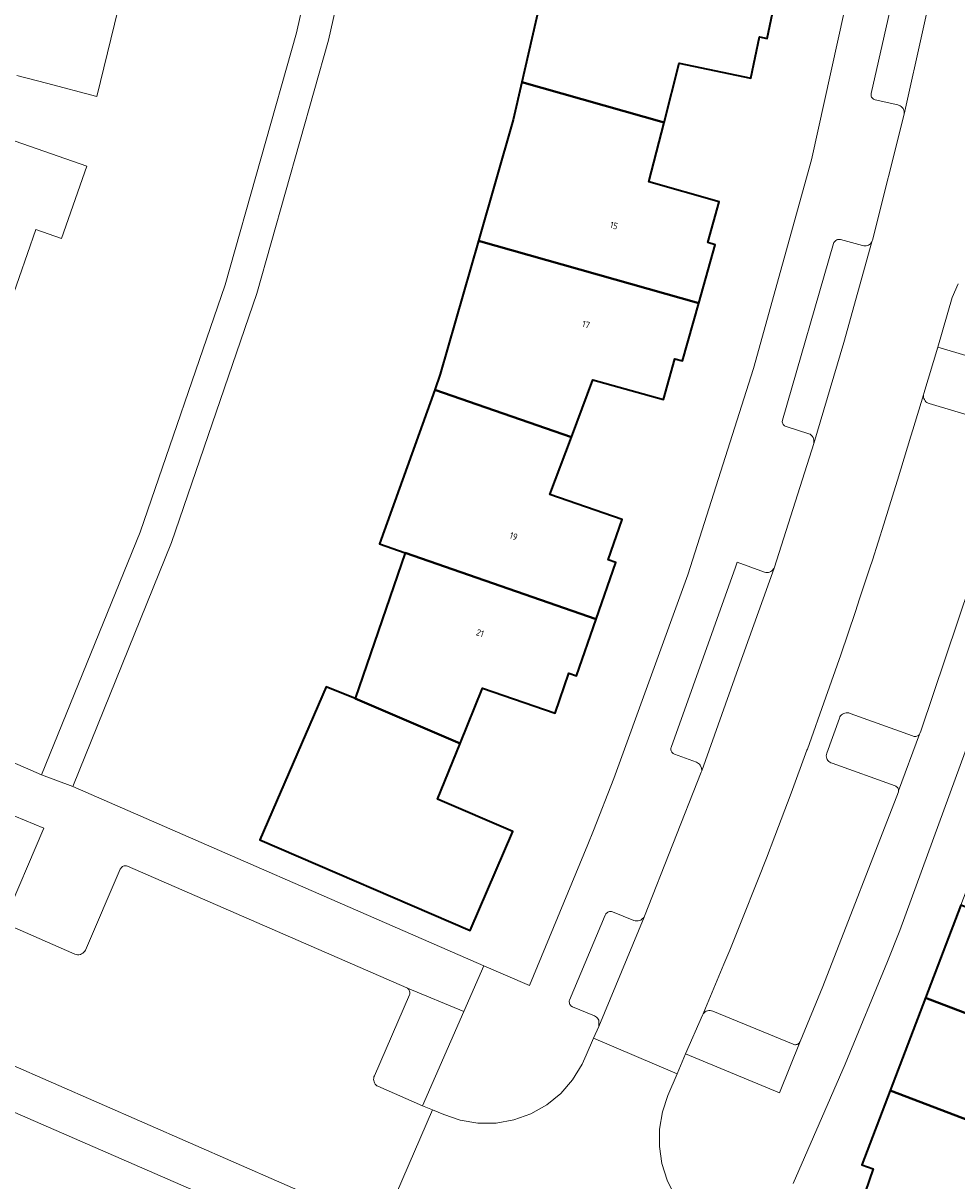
# Model space of a CAD drawing. Header units: metres. Extents: x 110065 to 112666, y 425872 to 427362.
# Tile 9 of 104: x 110336 to 110387, y 426744 to 426807. Entities that reach past the tile are written whole.
import ezdxf

# ---------------------------------------------------------------- set-up
doc = ezdxf.new("R2010")
doc.units = ezdxf.units.M
for name, color, linetype, lineweight in [('B-WE-GR-BEPLANTING_CULTUUR_VASTE PLANTENVAK-GV', 90, 'Continuous', 18), ('B-WE-OG-BEBOUWING-GV', 7, 'Continuous', 35), ('B-WE-OG-BEBOUWING-T18', 10, 'Continuous', 18), ('B-WE-OG-TERREIN_ERF-GV', 7, 'Continuous', 18), ('B-WE-VH-VERHARDING_BETONSTRAATSTEEN-GV', 252, 'Continuous', 18), ('B-WE-VH-VERHARDING_OPEN-GV', 252, 'Continuous', 18), ('B-WE-VH-VERHARDING_TEGEL-GV', 252, 'Continuous', 18)]:
    doc.layers.add(name, color=color, linetype=linetype, lineweight=lineweight)
doc.styles.add('NLCS-ISO-M200-T18', font='NLCS-ISO.ttf')

msp = doc.modelspace()

# ---------------------------------------------------------------- linework, layer by layer
at = {"layer": 'B-WE-GR-BEPLANTING_CULTUUR_VASTE PLANTENVAK-GV', "flags": 128}
for points in [[(110391.765, 426787.578), (110386.423, 426789.164), (110385.666, 426786.631), (110385.648, 426786.564), (110385.644, 426786.494), (110385.65, 426786.425), (110385.668, 426786.358), (110385.696, 426786.294), (110385.734, 426786.235), (110385.781, 426786.184), (110385.836, 426786.14), (110385.897, 426786.106), (110385.962, 426786.082), (110390.528, 426784.718), (110390.572, 426784.703), (110390.613, 426784.682), (110390.65, 426784.654), (110390.682, 426784.621), (110390.708, 426784.582), (110390.727, 426784.541), (110390.74, 426784.496), (110390.745, 426784.45), (110391.765, 426787.578), (110391.765, 426787.578)], [(110381.636, 426769.163), (110381.568, 426769.184), (110381.498, 426769.194), (110381.427, 426769.193), (110381.357, 426769.181), (110381.29, 426769.158), (110381.227, 426769.125), (110381.171, 426769.082), (110381.122, 426769.03), (110381.082, 426768.972), (110381.051, 426768.908), (110380.368, 426766.988), (110380.339, 426766.835), (110380.345, 426766.767), (110380.362, 426766.701), (110380.391, 426766.639), (110380.429, 426766.583), (110380.476, 426766.534), (110380.53, 426766.493), (110380.591, 426766.462), (110380.656, 426766.442), (110384.103, 426765.199), (110384.143, 426765.181), (110384.18, 426765.157), (110384.213, 426765.127), (110384.24, 426765.093), (110384.262, 426765.054), (110384.278, 426765.013), (110384.287, 426764.97), (110384.289, 426764.926), (110385.432, 426768.027), (110385.403, 426767.988), (110385.368, 426767.955), (110385.327, 426767.929), (110385.283, 426767.91), (110385.236, 426767.899), (110385.188, 426767.896), (110385.14, 426767.901), (110385.093, 426767.915), (110385.05, 426767.937), (110381.636, 426769.163), (110381.636, 426769.163)], [(110360.543, 426752.887), (110357.463, 426754.146), (110357.501, 426754.112), (110357.533, 426754.073), (110357.559, 426754.03), (110357.577, 426753.982), (110357.588, 426753.933), (110357.591, 426753.882), (110357.586, 426753.832), (110357.573, 426753.783), (110355.654, 426749.369), (110355.629, 426749.306), (110355.613, 426749.24), (110355.608, 426749.173), (110355.614, 426749.106), (110355.63, 426749.04), (110355.656, 426748.977), (110355.691, 426748.92), (110355.735, 426748.868), (110355.786, 426748.824), (110355.842, 426748.795), (110358.284, 426747.73), (110360.543, 426752.887), (110360.543, 426752.887)], [(110374.146, 426752.901), (110374.075, 426752.925), (110374.001, 426752.937), (110373.926, 426752.936), (110373.852, 426752.922), (110373.782, 426752.895), (110373.717, 426752.856), (110373.66, 426752.807), (110373.613, 426752.749), (110373.581, 426752.682), (110372.655, 426750.564), (110377.787, 426748.445), (110378.911, 426751.24), (110378.857, 426751.16), (110378.82, 426751.127), (110378.783, 426751.103), (110378.743, 426751.085), (110378.7, 426751.073), (110378.656, 426751.068), (110378.612, 426751.069), (110378.569, 426751.077), (110378.527, 426751.091), (110374.146, 426752.901), (110374.146, 426752.901)]]:
    msp.add_lwpolyline(points, close=True, dxfattribs=at)
at = {"layer": 'B-WE-OG-BEBOUWING-GV', "flags": 128}
for points in [[(110367.259, 426811.546), (110365.603, 426811.921), (110363.711, 426803.629), (110371.473, 426801.439), (110372.301, 426804.668), (110376.215, 426803.845), (110376.693, 426806.116), (110377.114, 426806.027), (110377.789, 426809.237), (110367.259, 426811.546), (110367.259, 426811.546)], [(110371.473, 426801.439), (110363.711, 426803.629), (110363.241, 426801.572), (110361.343, 426794.962), (110373.374, 426791.567), (110374.274, 426794.757), (110373.86, 426794.873), (110374.49, 426797.106), (110370.641, 426798.193), (110371.473, 426801.439), (110371.473, 426801.439)], [(110373.374, 426791.567), (110361.343, 426794.962), (110359.253, 426787.684), (110358.949, 426786.836), (110366.411, 426784.249), (110367.59, 426787.381), (110371.439, 426786.295), (110372.069, 426788.527), (110372.483, 426788.411), (110373.374, 426791.567), (110373.374, 426791.567)], [(110366.411, 426784.249), (110358.949, 426786.836), (110355.928, 426778.417), (110357.327, 426777.929), (110367.768, 426774.31), (110368.841, 426777.406), (110368.426, 426777.551), (110369.185, 426779.743), (110365.231, 426781.113), (110366.411, 426784.249), (110366.411, 426784.249)], [(110367.768, 426774.31), (110357.327, 426777.929), (110354.6, 426769.976), (110360.328, 426767.515), (110361.563, 426770.54), (110365.52, 426769.168), (110366.278, 426771.356), (110366.694, 426771.211), (110367.768, 426774.31), (110367.768, 426774.31)], [(110354.6, 426769.976), (110353.016, 426770.619), (110349.392, 426762.252), (110360.891, 426757.301), (110363.209, 426762.719), (110359.09, 426764.481), (110360.328, 426767.515), (110354.6, 426769.976), (110354.6, 426769.976)], [(110398.344, 426754.628), (110387.696, 426758.691), (110385.765, 426753.629), (110396.497, 426749.534), (110398.344, 426754.628), (110398.344, 426754.628)], [(110396.497, 426749.534), (110385.765, 426753.629), (110383.833, 426748.567), (110395.585, 426744.083), (110395.749, 426744.536), (110394.809, 426744.878), (110396.497, 426749.534), (110396.497, 426749.534)], [(110395.585, 426744.083), (110383.833, 426748.567), (110382.284, 426744.507), (110382.907, 426744.288), (110382.462, 426743.023), (110387.873, 426741.123), (110387.376, 426739.707), (110393.247, 426737.645), (110395.585, 426744.083), (110395.585, 426744.083)]]:
    msp.add_lwpolyline(points, close=True, dxfattribs=at)
at = {"layer": 'B-WE-OG-TERREIN_ERF-GV', "flags": 128}
for points in [[(110325.72, 426816.756), (110322.919, 426805.62), (110319.433, 426794.68), (110315.274, 426783.977), (110312.312, 426776.777), (110337.469, 426765.801), (110342.85, 426779.049), (110347.496, 426792.571), (110351.395, 426806.328), (110354.534, 426820.278)], [(110356.309, 426819.958), (110353.152, 426805.931), (110349.236, 426792.096), (110344.573, 426778.495), (110339.176, 426765.169), (110361.634, 426755.377), (110364.119, 426754.294), (110367.313, 426761.992), (110367.619, 426762.757), (110368.728, 426765.601), (110372.767, 426776.721), (110376.368, 426787.99), (110379.526, 426799.392), (110383.489, 426817.285)], [(110377.789, 426809.237), (110377.114, 426806.027), (110376.693, 426806.116), (110376.215, 426803.845), (110372.301, 426804.668), (110371.473, 426801.439), (110370.641, 426798.193), (110374.49, 426797.106), (110373.86, 426794.873), (110374.274, 426794.757), (110373.374, 426791.567), (110372.483, 426788.411), (110372.069, 426788.527), (110371.439, 426786.295), (110367.59, 426787.381), (110366.411, 426784.249), (110365.231, 426781.113), (110369.185, 426779.743), (110368.426, 426777.551), (110368.841, 426777.406), (110367.768, 426774.31), (110366.694, 426771.211), (110366.278, 426771.356), (110365.52, 426769.168), (110361.563, 426770.54), (110360.328, 426767.515), (110359.09, 426764.481), (110363.209, 426762.719), (110360.891, 426757.301), (110349.392, 426762.252), (110353.016, 426770.619), (110354.6, 426769.976), (110357.327, 426777.929), (110355.928, 426778.417), (110358.949, 426786.836), (110359.253, 426787.684), (110361.343, 426794.962), (110363.241, 426801.572), (110363.711, 426803.629), (110365.603, 426811.921)], [(110341.838, 426808.382), (110340.493, 426802.843), (110337.734, 426803.573), (110336.12, 426804)], [(110335.242, 426800.68), (110339.936, 426799.041), (110338.558, 426795.092), (110337.147, 426795.582), (110335.327, 426790.339)], [(110382.462, 426743.023), (110382.907, 426744.288), (110382.284, 426744.507), (110383.833, 426748.567), (110385.765, 426753.629), (110387.696, 426758.691), (110389.627, 426763.753), (110391.559, 426768.815), (110393.49, 426773.877), (110395.421, 426778.938), (110397.404, 426784.134), (110407.708, 426780.46), (110405.73, 426775.005), (110403.884, 426769.911), (110402.037, 426764.817), (110400.19, 426759.722), (110398.344, 426754.628), (110396.497, 426749.534), (110394.809, 426744.878), (110395.749, 426744.536), (110395.585, 426744.083), (110393.247, 426737.645)], [(110389.776, 426772.147), (110384.362, 426757.311), (110383.687, 426755.616), (110381.376, 426750), (110378.537, 426743.493)]]:
    msp.add_lwpolyline(points, dxfattribs=at)
at = {"layer": 'B-WE-VH-VERHARDING_BETONSTRAATSTEEN-GV', "flags": 128}
for points in [[(110385.007, 426812.825), (110382.791, 426803.019), (110382.787, 426802.916), (110382.798, 426802.867), (110382.816, 426802.821), (110382.842, 426802.778), (110382.875, 426802.74), (110382.914, 426802.709), (110382.957, 426802.684), (110383.004, 426802.667), (110384.242, 426802.387), (110384.311, 426802.368), (110384.377, 426802.337), (110384.436, 426802.297), (110384.488, 426802.247), (110384.531, 426802.189), (110384.565, 426802.125), (110384.587, 426802.057), (110384.594, 426801.89), (110385.63, 426806.544), (110385.847, 426807.521)], [(110390.528, 426784.718), (110385.962, 426786.082), (110385.962, 426786.082), (110385.962, 426786.082), (110385.897, 426786.106), (110385.836, 426786.14), (110385.781, 426786.184), (110385.734, 426786.235), (110385.696, 426786.294), (110385.668, 426786.358), (110385.65, 426786.425), (110385.644, 426786.494), (110385.648, 426786.564), (110385.067, 426784.643), (110384.963, 426784.294), (110384.235, 426781.893), (110384.037, 426781.253), (110383.487, 426779.498), (110382.854, 426777.522), (110382.72, 426777.11), (110382.161, 426775.414), (110381.933, 426774.728), (110381.126, 426772.352), (110380.319, 426770.04), (110379.306, 426767.215), (110379.282, 426767.151), (110378.413, 426764.797), (110377.524, 426762.451), (110377.065, 426761.263), (110376.616, 426760.113), (110375.689, 426757.782), (110375.061, 426756.235), (110374.742, 426755.459), (110373.742, 426753.064), (110373.613, 426752.749), (110373.66, 426752.807), (110373.717, 426752.856), (110373.782, 426752.895), (110373.852, 426752.922), (110373.926, 426752.936), (110374.001, 426752.937), (110374.075, 426752.925), (110374.146, 426752.901), (110378.527, 426751.091), (110378.569, 426751.077), (110378.612, 426751.069), (110378.656, 426751.068), (110378.7, 426751.073), (110378.743, 426751.085), (110378.783, 426751.103), (110378.82, 426751.127), (110378.857, 426751.16), (110378.911, 426751.24), (110380.151, 426754.252), (110384.278, 426764.885), (110384.289, 426764.926), (110384.287, 426764.97), (110384.278, 426765.013), (110384.262, 426765.054), (110384.24, 426765.093), (110384.213, 426765.127), (110384.18, 426765.157), (110384.143, 426765.181), (110384.103, 426765.199), (110380.656, 426766.442), (110380.591, 426766.462), (110380.53, 426766.493), (110380.476, 426766.534), (110380.429, 426766.583), (110380.391, 426766.639), (110380.362, 426766.701), (110380.345, 426766.767), (110380.339, 426766.835), (110380.368, 426766.988), (110381.051, 426768.908), (110381.082, 426768.972), (110381.122, 426769.03), (110381.171, 426769.082), (110381.227, 426769.125), (110381.29, 426769.158), (110381.357, 426769.181), (110381.427, 426769.193), (110381.498, 426769.194), (110381.568, 426769.184), (110381.636, 426769.163), (110385.05, 426767.937), (110385.093, 426767.915), (110385.14, 426767.901), (110385.188, 426767.896), (110385.236, 426767.899), (110385.283, 426767.91), (110385.327, 426767.929), (110385.368, 426767.955), (110385.403, 426767.988), (110385.432, 426768.027), (110385.451, 426768.071), (110385.494, 426768.195), (110388.211, 426776.246)], [(110372.07, 426742.813), (110371.644, 426743.664), (110371.358, 426744.571), (110371.218, 426745.511), (110371.227, 426746.462), (110371.385, 426747.4), (110371.688, 426748.301), (110372.189, 426749.473), (110372.189, 426749.473), (110372.189, 426749.473), (110367.627, 426751.422), (110367.215, 426750.503), (110366.994, 426750), (110366.48, 426749.154), (110365.83, 426748.408), (110365.064, 426747.782), (110364.203, 426747.294), (110363.271, 426746.96), (110362.297, 426746.787), (110361.307, 426746.782), (110360.331, 426746.944), (110359.441, 426747.248), (110358.827, 426747.504), (110356.852, 426742.956)]]:
    msp.add_lwpolyline(points, dxfattribs=at)
for points in [[(110381.11, 426795.032), (110381.059, 426795.041), (110381.006, 426795.041), (110380.955, 426795.033), (110380.905, 426795.016), (110380.86, 426794.99), (110380.819, 426794.958), (110380.784, 426794.919), (110380.757, 426794.874), (110380.737, 426794.826), (110377.939, 426785.177), (110377.931, 426785.081), (110377.939, 426785.032), (110377.955, 426784.984), (110377.979, 426784.94), (110378.011, 426784.901), (110378.048, 426784.868), (110378.091, 426784.842), (110378.137, 426784.823), (110379.381, 426784.437), (110379.452, 426784.401), (110379.515, 426784.353), (110379.569, 426784.295), (110379.613, 426784.228), (110379.644, 426784.155), (110379.662, 426784.078), (110379.652, 426783.901), (110381.303, 426789.417), (110382.828, 426794.909), (110382.746, 426794.809), (110382.695, 426794.766), (110382.638, 426794.732), (110382.577, 426794.707), (110382.512, 426794.692), (110382.446, 426794.688), (110382.38, 426794.693), (110382.316, 426794.709), (110381.11, 426795.032), (110381.11, 426795.032)], [(110376.956, 426776.869), (110375.471, 426777.419), (110375.38, 426777.149), (110371.866, 426767.306), (110371.854, 426767.262), (110371.849, 426767.216), (110371.852, 426767.17), (110371.861, 426767.125), (110371.878, 426767.08), (110371.901, 426767.039), (110371.931, 426767.002), (110371.967, 426766.97), (110372.007, 426766.944), (110372.051, 426766.925), (110373.248, 426766.498), (110373.309, 426766.468), (110373.364, 426766.43), (110373.413, 426766.383), (110373.455, 426766.33), (110373.522, 426766.175), (110373.533, 426766.017), (110375.525, 426771.619), (110377.492, 426777.092), (110377.371, 426776.952), (110377.31, 426776.911), (110377.244, 426776.88), (110377.174, 426776.86), (110377.101, 426776.852), (110377.028, 426776.854), (110376.956, 426776.869), (110376.956, 426776.869)], [(110368.652, 426758.32), (110368.602, 426758.333), (110368.551, 426758.337), (110368.499, 426758.333), (110368.449, 426758.32), (110368.402, 426758.3), (110368.359, 426758.271), (110368.328, 426758.244), (110368.302, 426758.213), (110368.279, 426758.179), (110368.262, 426758.142), (110366.31, 426753.508), (110366.299, 426753.46), (110366.296, 426753.411), (110366.301, 426753.361), (110366.313, 426753.314), (110366.333, 426753.268), (110366.359, 426753.226), (110366.391, 426753.189), (110366.475, 426753.129), (110367.676, 426752.643), (110367.735, 426752.611), (110367.789, 426752.57), (110367.836, 426752.522), (110367.876, 426752.468), (110367.907, 426752.408), (110367.914, 426752.064), (110370.385, 426758.033), (110370.242, 426757.897), (110370.205, 426757.876), (110370.134, 426757.847), (110370.058, 426757.83), (110369.981, 426757.826), (110369.904, 426757.835), (110369.83, 426757.857), (110368.652, 426758.32), (110368.652, 426758.32)]]:
    msp.add_lwpolyline(points, close=True, dxfattribs=at)
at = {"layer": 'B-WE-VH-VERHARDING_OPEN-GV', "flags": 128}
msp.add_lwpolyline([(110360.309, 426848.423), (110358.498, 426848.588), (110356.904, 426834.378), (110354.534, 426820.278), (110351.395, 426806.328), (110347.496, 426792.571), (110342.85, 426779.049), (110337.469, 426765.801), (110339.176, 426765.169), (110344.573, 426778.495), (110349.236, 426792.096), (110353.152, 426805.931), (110356.309, 426819.958), (110358.697, 426834.136), (110360.309, 426848.423), (110360.309, 426848.423)], close=True, dxfattribs=at)
for points in [[(110383.489, 426817.285), (110379.526, 426799.392), (110376.368, 426787.99), (110372.767, 426776.721), (110368.728, 426765.601), (110367.619, 426762.757), (110367.313, 426761.992), (110364.119, 426754.294), (110361.634, 426755.377), (110360.543, 426752.887), (110358.284, 426747.73), (110358.827, 426747.504), (110359.441, 426747.248), (110360.331, 426746.944), (110361.307, 426746.782), (110362.297, 426746.787), (110363.271, 426746.96), (110364.203, 426747.294), (110365.064, 426747.782), (110365.83, 426748.408), (110366.48, 426749.154), (110366.994, 426750), (110367.215, 426750.503), (110367.627, 426751.422), (110367.914, 426752.064), (110367.907, 426752.408), (110367.876, 426752.468), (110367.836, 426752.522), (110367.789, 426752.57), (110367.735, 426752.611), (110367.676, 426752.643), (110366.475, 426753.129), (110366.391, 426753.189), (110366.359, 426753.226), (110366.333, 426753.268), (110366.313, 426753.314), (110366.301, 426753.361), (110366.296, 426753.411), (110366.299, 426753.46), (110366.31, 426753.508), (110368.262, 426758.142), (110368.279, 426758.179), (110368.302, 426758.213), (110368.328, 426758.244), (110368.359, 426758.271), (110368.402, 426758.3), (110368.449, 426758.32), (110368.499, 426758.333), (110368.551, 426758.337), (110368.602, 426758.333), (110368.652, 426758.32), (110369.83, 426757.857), (110369.904, 426757.835), (110369.981, 426757.826), (110370.058, 426757.83), (110370.134, 426757.847), (110370.205, 426757.876), (110370.242, 426757.897), (110370.385, 426758.033), (110370.412, 426758.092), (110373.511, 426765.943), (110373.533, 426766.017), (110373.522, 426766.175), (110373.455, 426766.33), (110373.413, 426766.383), (110373.364, 426766.43), (110373.309, 426766.468), (110373.248, 426766.498), (110372.051, 426766.925), (110372.007, 426766.944), (110371.967, 426766.97), (110371.931, 426767.002), (110371.901, 426767.039), (110371.878, 426767.08), (110371.861, 426767.125), (110371.852, 426767.17), (110371.849, 426767.216), (110371.854, 426767.262), (110371.866, 426767.306), (110375.38, 426777.149), (110375.471, 426777.419), (110376.956, 426776.869), (110377.028, 426776.854), (110377.101, 426776.852), (110377.174, 426776.86), (110377.244, 426776.88), (110377.31, 426776.911), (110377.371, 426776.952), (110377.492, 426777.092), (110377.515, 426777.149), (110379.652, 426783.901), (110379.662, 426784.078), (110379.644, 426784.155), (110379.613, 426784.228), (110379.569, 426784.295), (110379.515, 426784.353), (110379.452, 426784.401), (110379.381, 426784.437), (110378.137, 426784.823), (110378.091, 426784.842), (110378.048, 426784.868), (110378.011, 426784.901), (110377.979, 426784.94), (110377.955, 426784.984), (110377.939, 426785.032), (110377.931, 426785.081), (110377.939, 426785.177), (110380.737, 426794.826), (110380.757, 426794.874), (110380.784, 426794.919), (110380.819, 426794.958), (110380.86, 426794.99), (110380.905, 426795.016), (110380.955, 426795.033), (110381.006, 426795.041), (110381.059, 426795.041), (110381.11, 426795.032), (110382.316, 426794.709), (110382.38, 426794.693), (110382.446, 426794.688), (110382.512, 426794.692), (110382.577, 426794.707), (110382.638, 426794.732), (110382.695, 426794.766), (110382.746, 426794.809), (110382.828, 426794.909), (110382.849, 426794.97), (110382.86, 426795.007), (110384.594, 426801.89), (110384.587, 426802.057), (110384.565, 426802.125), (110384.531, 426802.189), (110384.488, 426802.247), (110384.436, 426802.297), (110384.377, 426802.337), (110384.311, 426802.368), (110384.242, 426802.387), (110383.004, 426802.667), (110382.957, 426802.684), (110382.914, 426802.709), (110382.875, 426802.74), (110382.842, 426802.778), (110382.816, 426802.821), (110382.798, 426802.867), (110382.787, 426802.916), (110382.791, 426803.019), (110385.007, 426812.825)], [(110385.847, 426807.521), (110385.63, 426806.544), (110384.594, 426801.89), (110382.86, 426795.007), (110382.849, 426794.97), (110382.828, 426794.909), (110381.303, 426789.417), (110379.652, 426783.901), (110377.515, 426777.149), (110377.492, 426777.092), (110375.525, 426771.619), (110373.533, 426766.017), (110373.511, 426765.943), (110370.412, 426758.092), (110370.385, 426758.033), (110367.914, 426752.064), (110367.627, 426751.422), (110372.189, 426749.473), (110372.655, 426750.564), (110373.581, 426752.682), (110373.613, 426752.749), (110373.742, 426753.064), (110374.742, 426755.459), (110375.061, 426756.235), (110375.689, 426757.782), (110376.616, 426760.113), (110377.065, 426761.263), (110377.524, 426762.451), (110378.413, 426764.797), (110379.282, 426767.151), (110379.306, 426767.215), (110380.319, 426770.04), (110381.126, 426772.352), (110381.933, 426774.728), (110382.161, 426775.414), (110382.72, 426777.11), (110382.854, 426777.522), (110383.487, 426779.498), (110384.037, 426781.253), (110384.235, 426781.893), (110384.963, 426784.294), (110385.067, 426784.643), (110385.648, 426786.564), (110385.666, 426786.631), (110386.423, 426789.164), (110387.209, 426791.865), (110387.536, 426792.612)], [(110334.4, 426764.199), (110337.584, 426762.898), (110335.393, 426757.714), (110339.291, 426756.011), (110339.361, 426755.985), (110339.437, 426755.978), (110339.513, 426755.983), (110339.587, 426756), (110339.658, 426756.028), (110339.724, 426756.067), (110339.782, 426756.116), (110339.833, 426756.173), (110339.873, 426756.238), (110341.771, 426760.651), (110341.792, 426760.692), (110341.818, 426760.73), (110341.851, 426760.763), (110341.888, 426760.791), (110341.929, 426760.812), (110341.973, 426760.827), (110342.019, 426760.834), (110342.065, 426760.834), (110342.111, 426760.827), (110342.155, 426760.813), (110357.419, 426754.168), (110357.463, 426754.146), (110360.543, 426752.887), (110361.634, 426755.377), (110339.176, 426765.169), (110337.469, 426765.801), (110312.312, 426776.777)]]:
    msp.add_lwpolyline(points, dxfattribs=at)
at = {"layer": 'B-WE-VH-VERHARDING_TEGEL-GV', "flags": 128}
for points in [[(110387.536, 426792.612), (110387.209, 426791.865), (110386.423, 426789.164), (110391.765, 426787.578)], [(110388.211, 426776.246), (110385.494, 426768.195), (110385.451, 426768.071), (110385.432, 426768.027), (110384.289, 426764.926), (110384.278, 426764.885), (110380.151, 426754.252), (110378.911, 426751.24), (110377.787, 426748.445), (110372.655, 426750.564), (110372.189, 426749.473), (110371.688, 426748.301), (110371.385, 426747.4), (110371.227, 426746.462), (110371.218, 426745.511), (110371.358, 426744.571), (110371.644, 426743.664), (110372.07, 426742.813)], [(110378.537, 426743.493), (110381.376, 426750), (110383.687, 426755.616), (110384.362, 426757.311), (110389.776, 426772.147)], [(110334.143, 426748.169), (110357.12, 426738.163), (110355.67, 426734.842), (110357.776, 426733.922), (110359.156, 426733.319), (110359.538, 426733.311), (110359.814, 426733.576), (110360.557, 426735.276), (110360.863, 426736.19), (110361.007, 426737.143), (110360.984, 426738.106), (110360.795, 426739.051), (110360.447, 426739.949), (110359.948, 426740.774), (110359.315, 426741.5), (110358.565, 426742.106), (110357.723, 426742.574), (110356.852, 426742.956), (110356.471, 426742.964), (110356.193, 426742.698), (110355.588, 426741.315), (110335.627, 426750.05)]]:
    msp.add_lwpolyline(points, dxfattribs=at)

# ---------------------------------------------------------------- texts
at = {"layer": 'B-WE-OG-BEBOUWING-T18', "char_height": 0.36, "attachment_point": 5, "style": 'NLCS-ISO-M200-T18'}
for s, insert, rotation in [('15', (110368.738, 426795.802), 344), ('17', (110367.212, 426790.397), 344), ('19', (110363.256, 426778.836), 341), ('21', (110361.423, 426773.548), 341)]:
    msp.add_mtext(s, dxfattribs=dict(at, insert=insert, rotation=rotation))

doc.saveas('drawing.dxf')
